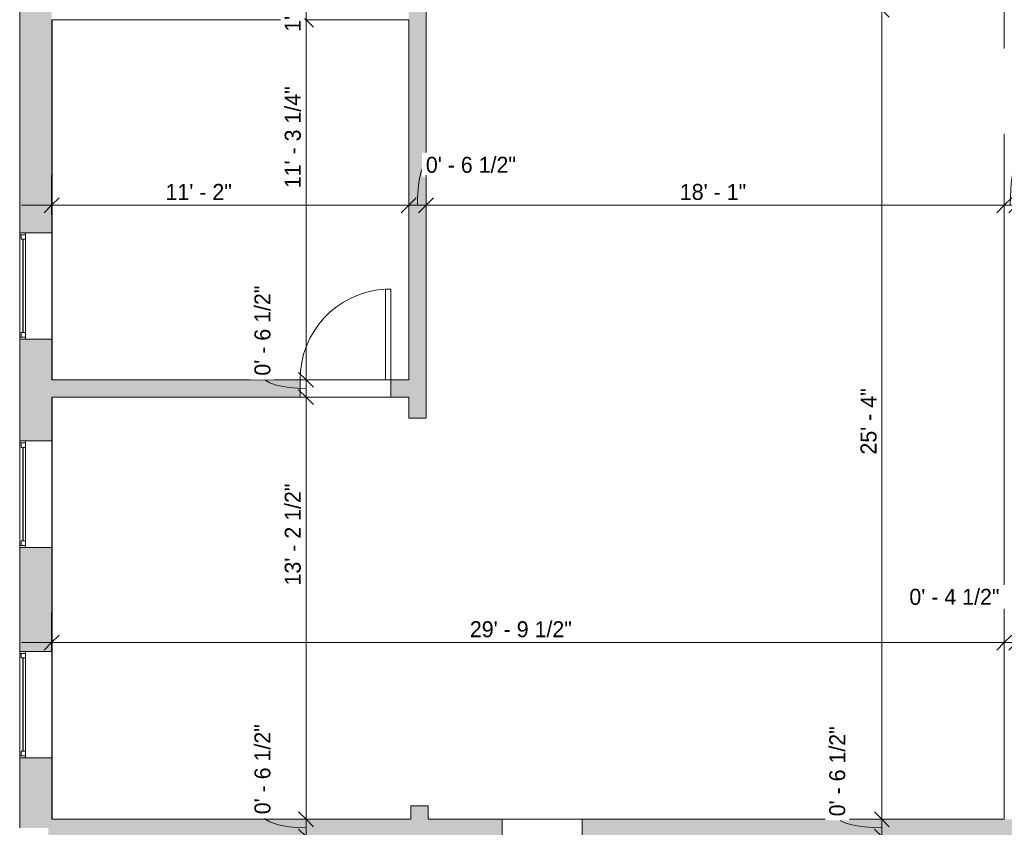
# Model space of a CAD drawing. Header units: inches. Extents: x -227 to 383, y -440 to 466.
# Tile 2 of 4: x -223 to 146, y -95 to 209. Entities that reach past the tile are written whole.
import ezdxf

# ---------------------------------------------------------------- set-up
doc = ezdxf.new("R2010")
doc.units = ezdxf.units.IN
doc.header["$MEASUREMENT"] = 0
for name, color, linetype, lineweight in [('A-ANNO-DIMS', 211, 'Continuous', 9), ('A-ANNO-DIMS-96', 211, 'Continuous', 9), ('A-DOOR', 31, 'Continuous', 9), ('A-FLOR', 192, 'Continuous', 9), ('A-GLAZ', 151, 'Continuous', 9), ('A-WALL', 90, 'Continuous', 9), ('A-WALL-PATT', 111, 'Continuous', 9)]:
    doc.layers.add(name, color=color, linetype=linetype, lineweight=lineweight)
doc.styles.add('Inter', font='txt', dxfattribs={"height": 6})
doc.dimstyles.new('Linear_-_1_16__Inter__Imperial__LARGE', dxfattribs={"dimscale": 12, "dimtxt": 7.948799, "dimasz": 0.46875, "dimexe": 0.944882, "dimexo": 0.629921, "dimgap": 0, "dimtad": 1, "dimrnd": 0.25, "dimzin": 1, "dimdsep": 46, "dimlunit": 4, "dimtxsty": 'Inter', "dimblk1": 'OBLIQUE', "dimblk2": 'OBLIQUE', "dimsah": 1, "dimcen": 0.09, "dimdle": 0.944882, "dimazin": 0, "dimtfac": 1, "dimtdec": 4, "dimtix": 1, "dimtmove": 0, "dimatfit": 3, "dimfxl": 1, "dimtvp": 1, "dimtfill": 1, "dimfrac": 2, "dimtolj": 1, "dimtzin": 0, "dimarcsym": 2})
doc.dimstyles.new('Linear_-_1_16__Inter__Imperial__LARGE_1', dxfattribs={"dimscale": 12, "dimtxt": 7.948799, "dimasz": 0.46875, "dimexe": 0.944882, "dimexo": 0.629921, "dimgap": 0, "dimtad": 1, "dimrnd": 0.25, "dimzin": 1, "dimdsep": 46, "dimlunit": 4, "dimtxsty": 'Inter', "dimblk1": 'OBLIQUE', "dimblk2": 'OBLIQUE', "dimsah": 1, "dimcen": 0.09, "dimdle": 0.944882, "dimazin": 0, "dimtfac": 1, "dimtdec": 4, "dimtix": 1, "dimtmove": 1, "dimatfit": 3, "dimfxl": 1, "dimtvp": 1, "dimtfill": 1, "dimfrac": 2, "dimtolj": 1, "dimtzin": 0, "dimarcsym": 2})
doc.dimstyles.new('Linear_-_1_16__Inter__Imperial__LARGE_2', dxfattribs={"dimscale": 12, "dimtxt": 7.948799, "dimasz": 0.46875, "dimexe": 0.944882, "dimexo": 0.629921, "dimgap": 0, "dimtad": 1, "dimrnd": 0.25, "dimzin": 1, "dimdsep": 46, "dimlunit": 4, "dimtxsty": 'Inter', "dimblk1": 'OBLIQUE', "dimblk2": 'OBLIQUE', "dimsah": 1, "dimcen": 0.09, "dimdle": 0.944882, "dimazin": 0, "dimtfac": 1, "dimtdec": 4, "dimtix": 1, "dimtmove": 2, "dimatfit": 3, "dimfxl": 1, "dimtvp": 1, "dimtfill": 1, "dimfrac": 2, "dimtolj": 1, "dimtzin": 0, "dimarcsym": 2})

# ---------------------------------------------------------------- blocks, each defined once
blk = doc.blocks.new('Planitar - Single Door_Flush Panel - 2_-10_ x 6_-8_-3186140-Main Floor Dimensions')
at = {"layer": 'A-DOOR', "lineweight": 18}
for p, q in [((15, 3.25), (15, 37.27)), ((17.01, 37.27), (15, 37.27)), ((17.01, 3.25), (17.01, 37.27)), ((17.01, 3.25), (15, 3.25))]:
    blk.add_line(p, q, dxfattribs=at)
at = {"layer": 'A-DOOR'}
blk.add_arc((16.78, 3.55), 33.79, 93.7416, 180.5089, dxfattribs=at)
blk = doc.blocks.new('Planitar-Fixed - 24_ x 48_-3186611-Main Floor Dimensions')
at = {"layer": 'A-GLAZ', "lineweight": 18}
for p, q in [((-20, 6.51), (-19.25, 6.51)), ((-19.25, 6.51), (-19.25, 4.28)), ((-19.25, 6.01), (-17.52, 6.01)), ((-19.25, 4.28), (-17.52, 4.28)), ((-17.52, 6.01), (-17.52, 4.28)), ((17.52, 6.01), (17.52, 4.28)), ((19.25, 6.01), (17.52, 6.01)), ((17.52, 4.28), (19.25, 4.28)), ((19.25, 6.51), (19.25, 4.28)), ((19.96, 6.51), (19.25, 6.51)), ((-20, -5.49), (-18.74, -5.49)), ((20, -5.49), (18.74, -5.49))]:
    blk.add_line(p, q, dxfattribs=at)
at = {"layer": 'A-GLAZ'}
for p, q in [((-20, 6.51), (20, 6.51)), ((-20, 6.51), (-20, 4.28)), ((20, 4.28), (-20, 4.28)), ((-20, 4.28), (-20, -5.49)), ((20, 4.28), (-20, 4.28)), ((-20, 4.28), (20, 4.28)), ((-20, 4.28), (-20, -5.49)), ((20, 4.28), (20, 6.51)), ((20, -5.49), (20, 4.28)), ((20, -5.49), (20, 4.28)), ((-20, -5.49), (20, -5.49)), ((20, -5.49), (-20, -5.49))]:
    blk.add_line(p, q, dxfattribs=at)
at = {"layer": 'A-GLAZ', "lineweight": 25}
blk.add_line((-17.52, 5.15), (17.52, 5.15), dxfattribs=at)
blk = doc.blocks.new('DIMBLOCK4-Main Floor Dimensions')
at = {"layer": 'A-ANNO-DIMS-96'}
for p, q in [((-211.47, 135.29), (-211.47, 150.21)), ((-77.47, 135.29), (-77.47, 150.21)), ((-222.8, 138.87), (-77.47, 138.87)), ((-211.47, 138.87), (-211.47, 135.29)), ((-77.47, 138.87), (-77.47, 135.29))]:
    blk.add_line(p, q, dxfattribs=at)
at = {"layer": 'A-ANNO-DIMS-96', "lineweight": 35}
for p, q in [((-211.47, 138.87), (-208.65, 141.69)), ((-77.47, 138.87), (-74.65, 141.69)), ((-211.47, 138.87), (-214.28, 136.06)), ((-77.47, 138.87), (-80.28, 136.06))]:
    blk.add_line(p, q, dxfattribs=at)
at = {"layer": 'A-ANNO-DIMS-96', "color": 0, "insert": (-168.74, 146.86), "char_height": 6, "width": 31.8349, "attachment_point": 1, "line_spacing_factor": 0.9936, "style": 'Inter', "bg_fill": 3, "box_fill_scale": 1.25, "bg_fill_color": 256, "bg_fill_true_color": 13158600, "bg_fill_transparency": 0}
blk.add_mtext('11\' - 2"', dxfattribs=at)
blk = doc.blocks.new('_Oblique')
at = {"color": 0, "linetype": 'ByBlock', "lineweight": -2}
blk.add_line((-0.5, -0.5), (0.5, 0.5), dxfattribs=at)
blk = doc.blocks.new('DIMBLOCK5-Main Floor Dimensions')
at = {"layer": 'A-ANNO-DIMS-96'}
for p, q in [((-77.47, 135.29), (-77.47, 150.21)), ((-70.97, 135.29), (-70.97, 150.21)), ((-77.47, 138.87), (-70.97, 138.87)), ((-77.47, 138.87), (-77.47, 135.29)), ((-70.97, 138.87), (-70.97, 135.29))]:
    blk.add_line(p, q, dxfattribs=at)
at = {"layer": 'A-ANNO-DIMS-96', "lineweight": 35}
for p, q in [((-77.47, 138.87), (-74.65, 141.69)), ((-70.97, 138.87), (-68.15, 141.69)), ((-77.47, 138.87), (-80.28, 136.06)), ((-70.97, 138.87), (-73.78, 136.06))]:
    blk.add_line(p, q, dxfattribs=at)
at = {"layer": 'A-ANNO-DIMS-96'}
blk.add_ellipse((-71.04, 138.87), major_axis=(0, 15.16), ratio=0.209266, start_param=0, end_param=1.570796, dxfattribs=at)
at = {"layer": 'A-ANNO-DIMS-96', "color": 0, "insert": (-71.04, 157.05), "char_height": 6, "width": 46.3812, "attachment_point": 1, "line_spacing_factor": 0.9936, "style": 'Inter', "bg_fill": 3, "box_fill_scale": 1.25, "bg_fill_color": 256, "bg_fill_true_color": 13158600, "bg_fill_transparency": 0}
blk.add_mtext('0\' - 6 1/2"', dxfattribs=at)
blk = doc.blocks.new('DIMBLOCK6-Main Floor Dimensions')
at = {"layer": 'A-ANNO-DIMS-96'}
for p, q in [((-70.97, 135.29), (-70.97, 150.21)), ((146.03, 135.29), (146.03, 150.21)), ((-70.97, 138.87), (146.03, 138.87)), ((-70.97, 138.87), (-70.97, 135.29)), ((146.03, 138.87), (146.03, 135.29))]:
    blk.add_line(p, q, dxfattribs=at)
at = {"layer": 'A-ANNO-DIMS-96', "lineweight": 35}
for p, q in [((-70.97, 138.87), (-68.15, 141.69)), ((146.03, 138.87), (148.85, 141.69)), ((-70.97, 138.87), (-73.78, 136.06)), ((146.03, 138.87), (143.22, 136.06))]:
    blk.add_line(p, q, dxfattribs=at)
at = {"layer": 'A-ANNO-DIMS-96', "color": 0, "insert": (24.27, 146.86), "char_height": 6, "width": 31.8349, "attachment_point": 1, "line_spacing_factor": 0.9936, "style": 'Inter', "bg_fill": 3, "box_fill_scale": 1.25, "bg_fill_color": 256, "bg_fill_true_color": 13158600, "bg_fill_transparency": 0}
blk.add_mtext('18\' - 1"', dxfattribs=at)
blk = doc.blocks.new('DIMBLOCK7-Main Floor Dimensions')
at = {"layer": 'A-ANNO-DIMS-96'}
for p, q in [((146.03, 135.29), (146.03, 150.21)), ((150.53, 135.29), (150.53, 150.21)), ((146.03, 138.87), (150.53, 138.87)), ((146.03, 138.87), (146.03, 135.29)), ((150.53, 138.87), (150.53, 135.29))]:
    blk.add_line(p, q, dxfattribs=at)
at = {"layer": 'A-ANNO-DIMS-96', "lineweight": 35}
for p, q in [((146.03, 138.87), (148.85, 141.69)), ((150.53, 138.87), (153.35, 141.69)), ((146.03, 138.87), (143.22, 136.06)), ((150.53, 138.87), (147.72, 136.06))]:
    blk.add_line(p, q, dxfattribs=at)
at = {"layer": 'A-ANNO-DIMS-96'}
blk.add_ellipse((150.56, 138.87), major_axis=(0, 15.16), ratio=0.150337, start_param=0, end_param=1.570796, dxfattribs=at)
at = {"layer": 'A-ANNO-DIMS-96', "color": 0, "insert": (150.56, 157.05), "char_height": 6, "width": 46.7389, "attachment_point": 1, "line_spacing_factor": 0.9936, "style": 'Inter', "bg_fill": 3, "box_fill_scale": 1.25, "bg_fill_color": 256, "bg_fill_true_color": 13158600, "bg_fill_transparency": 0}
blk.add_mtext('0\' - 4 1/2"', dxfattribs=at)
blk = doc.blocks.new('DIMBLOCK29-Main Floor Dimensions')
at = {"layer": 'A-ANNO-DIMS-96'}
for p, q in [((103.65, -91.7), (88.73, -91.7)), ((100.07, -98.2), (100.07, -91.7)), ((100.07, -91.7), (103.65, -91.7)), ((103.65, -98.2), (88.73, -98.2)), ((100.07, -98.2), (103.65, -98.2))]:
    blk.add_line(p, q, dxfattribs=at)
at = {"layer": 'A-ANNO-DIMS-96', "lineweight": 35}
for p, q in [((100.07, -91.7), (97.26, -88.89)), ((100.07, -91.7), (102.88, -94.51)), ((100.07, -98.2), (97.26, -95.39)), ((100.07, -98.2), (102.88, -101.01))]:
    blk.add_line(p, q, dxfattribs=at)
at = {"layer": 'A-ANNO-DIMS-96'}
blk.add_ellipse((100.07, -90.6), major_axis=(-16.71, 0), ratio=0.260328, start_param=0, end_param=1.570796, dxfattribs=at)
at = {"layer": 'A-ANNO-DIMS-96', "color": 0, "insert": (80.34, -90.6), "char_height": 6, "width": 46.3812, "attachment_point": 1, "rotation": 90, "line_spacing_factor": 0.9936, "style": 'Inter', "bg_fill": 3, "box_fill_scale": 1.25, "bg_fill_color": 256, "bg_fill_true_color": 13158600, "bg_fill_transparency": 0}
blk.add_mtext('0\' - 6 1/2"', dxfattribs=at)
blk = doc.blocks.new('DIMBLOCK30-Main Floor Dimensions')
at = {"layer": 'A-ANNO-DIMS-96', "lineweight": 35}
for p, q in [((100.07, 212.3), (97.26, 215.11)), ((100.07, 212.3), (102.88, 209.49)), ((100.07, -91.7), (97.26, -88.89)), ((100.07, -91.7), (102.88, -94.51))]:
    blk.add_line(p, q, dxfattribs=at)
at = {"layer": 'A-ANNO-DIMS-96'}
for p, q in [((103.65, 212.3), (88.73, 212.3)), ((100.07, -91.7), (100.07, 212.3)), ((100.07, 212.3), (103.65, 212.3)), ((103.65, -91.7), (88.73, -91.7)), ((100.07, -91.7), (103.65, -91.7))]:
    blk.add_line(p, q, dxfattribs=at)
at = {"layer": 'A-ANNO-DIMS-96', "color": 0, "insert": (92.08, 45.24), "char_height": 6, "width": 36.1273, "attachment_point": 1, "rotation": 90, "line_spacing_factor": 0.9936, "style": 'Inter', "bg_fill": 3, "box_fill_scale": 1.25, "bg_fill_color": 256, "bg_fill_true_color": 13158600, "bg_fill_transparency": 0}
blk.add_mtext('25\' - 4"', dxfattribs=at)
blk = doc.blocks.new('DIMBLOCK36-Main Floor Dimensions')
at = {"layer": 'A-ANNO-DIMS-96'}
for p, q in [((-112.44, -91.7), (-127.36, -91.7)), ((-116.02, -98.2), (-116.02, -91.7)), ((-116.02, -91.7), (-112.44, -91.7)), ((-112.44, -98.2), (-127.36, -98.2)), ((-116.02, -98.2), (-112.44, -98.2))]:
    blk.add_line(p, q, dxfattribs=at)
at = {"layer": 'A-ANNO-DIMS-96', "lineweight": 35}
for p, q in [((-116.02, -91.7), (-118.84, -88.89)), ((-116.02, -91.7), (-113.21, -94.51)), ((-116.02, -98.2), (-118.84, -95.39)), ((-116.02, -98.2), (-113.21, -101.01))]:
    blk.add_line(p, q, dxfattribs=at)
at = {"layer": 'A-ANNO-DIMS-96'}
blk.add_ellipse((-116.02, -89.83), major_axis=(-16.34, 0), ratio=0.313304, start_param=0, end_param=1.570796, dxfattribs=at)
at = {"layer": 'A-ANNO-DIMS-96', "color": 0, "insert": (-135.38, -89.83), "char_height": 6, "width": 46.3812, "attachment_point": 1, "rotation": 90, "line_spacing_factor": 0.9936, "style": 'Inter', "bg_fill": 3, "box_fill_scale": 1.25, "bg_fill_color": 256, "bg_fill_true_color": 13158600, "bg_fill_transparency": 0}
blk.add_mtext('0\' - 6 1/2"', dxfattribs=at)
blk = doc.blocks.new('DIMBLOCK37-Main Floor Dimensions')
at = {"layer": 'A-ANNO-DIMS-96'}
for p, q in [((-112.44, 66.8), (-127.36, 66.8)), ((-116.02, -91.7), (-116.02, 66.8)), ((-116.02, 66.8), (-112.44, 66.8)), ((-112.44, -91.7), (-127.36, -91.7)), ((-116.02, -91.7), (-112.44, -91.7))]:
    blk.add_line(p, q, dxfattribs=at)
at = {"layer": 'A-ANNO-DIMS-96', "lineweight": 35}
for p, q in [((-116.02, 66.8), (-118.84, 69.61)), ((-116.02, 66.8), (-113.21, 63.99)), ((-116.02, -91.7), (-118.84, -88.89)), ((-116.02, -91.7), (-113.21, -94.51))]:
    blk.add_line(p, q, dxfattribs=at)
at = {"layer": 'A-ANNO-DIMS-96', "color": 0, "insert": (-124.01, -3.92), "char_height": 6, "width": 50.3159, "attachment_point": 1, "rotation": 90, "line_spacing_factor": 0.9936, "style": 'Inter', "bg_fill": 3, "box_fill_scale": 1.25, "bg_fill_color": 256, "bg_fill_true_color": 13158600, "bg_fill_transparency": 0}
blk.add_mtext('13\' - 2 1/2"', dxfattribs=at)
blk = doc.blocks.new('DIMBLOCK38-Main Floor Dimensions')
at = {"layer": 'A-ANNO-DIMS-96', "lineweight": 35}
for p, q in [((-116.02, 73.3), (-118.84, 76.11)), ((-116.02, 73.3), (-113.21, 70.49)), ((-116.02, 66.8), (-118.84, 69.61)), ((-116.02, 66.8), (-113.21, 63.99))]:
    blk.add_line(p, q, dxfattribs=at)
at = {"layer": 'A-ANNO-DIMS-96'}
for p, q in [((-112.44, 73.3), (-127.36, 73.3)), ((-116.02, 66.8), (-116.02, 73.3)), ((-116.02, 73.3), (-112.44, 73.3)), ((-112.44, 66.8), (-127.36, 66.8)), ((-116.02, 66.8), (-112.44, 66.8))]:
    blk.add_line(p, q, dxfattribs=at)
blk.add_ellipse((-116.02, 74.88), major_axis=(-16.34, 0), ratio=0.295766, start_param=0, end_param=1.570796, dxfattribs=at)
at = {"layer": 'A-ANNO-DIMS-96', "color": 0, "insert": (-135.38, 74.88), "char_height": 6, "width": 46.3812, "attachment_point": 1, "rotation": 90, "line_spacing_factor": 0.9936, "style": 'Inter', "bg_fill": 3, "box_fill_scale": 1.25, "bg_fill_color": 256, "bg_fill_true_color": 13158600, "bg_fill_transparency": 0}
blk.add_mtext('0\' - 6 1/2"', dxfattribs=at)
blk = doc.blocks.new('DIMBLOCK39-Main Floor Dimensions')
at = {"layer": 'A-ANNO-DIMS-96', "lineweight": 35}
for p, q in [((-116.02, 208.55), (-118.84, 211.36)), ((-116.02, 208.55), (-113.21, 205.74)), ((-116.02, 73.3), (-118.84, 76.11)), ((-116.02, 73.3), (-113.21, 70.49))]:
    blk.add_line(p, q, dxfattribs=at)
at = {"layer": 'A-ANNO-DIMS-96'}
for p, q in [((-112.44, 208.55), (-127.36, 208.55)), ((-116.02, 73.3), (-116.02, 208.55)), ((-116.02, 208.55), (-112.44, 208.55)), ((-112.44, 73.3), (-127.36, 73.3)), ((-116.02, 73.3), (-112.44, 73.3))]:
    blk.add_line(p, q, dxfattribs=at)
at = {"layer": 'A-ANNO-DIMS-96', "color": 0, "insert": (-124.01, 145.26), "char_height": 6, "width": 48.6466, "attachment_point": 1, "rotation": 90, "line_spacing_factor": 0.9936, "style": 'Inter', "bg_fill": 3, "box_fill_scale": 1.25, "bg_fill_color": 256, "bg_fill_true_color": 13158600, "bg_fill_transparency": 0}
blk.add_mtext('11\' - 3 1/4"', dxfattribs=at)
blk = doc.blocks.new('DIMBLOCK40-Main Floor Dimensions')
at = {"layer": 'A-ANNO-DIMS-96'}
for p, q in [((-112.44, 222.55), (-127.36, 222.55)), ((-116.02, 208.55), (-116.02, 222.55)), ((-116.02, 222.55), (-112.44, 222.55)), ((-112.44, 208.55), (-127.36, 208.55)), ((-116.02, 208.55), (-112.44, 208.55))]:
    blk.add_line(p, q, dxfattribs=at)
at = {"layer": 'A-ANNO-DIMS-96', "lineweight": 35}
for p, q in [((-116.02, 222.55), (-118.84, 225.36)), ((-116.02, 222.55), (-113.21, 219.74)), ((-116.02, 208.55), (-118.84, 211.36)), ((-116.02, 208.55), (-113.21, 205.74))]:
    blk.add_line(p, q, dxfattribs=at)
at = {"layer": 'A-ANNO-DIMS-96', "color": 0, "insert": (-124.01, 203.97), "char_height": 6, "width": 27.7811, "attachment_point": 1, "rotation": 90, "line_spacing_factor": 0.9936, "style": 'Inter', "bg_fill": 3, "box_fill_scale": 1.25, "bg_fill_color": 256, "bg_fill_true_color": 13158600, "bg_fill_transparency": 0}
blk.add_mtext('1\' - 2"', dxfattribs=at)
blk = doc.blocks.new('DIMBLOCK44-Main Floor Dimensions')
at = {"layer": 'A-ANNO-DIMS-96'}
for p, q in [((-211.47, -28.92), (-211.47, -14)), ((146.03, -28.92), (146.03, -14)), ((-222.8, -25.34), (146.03, -25.34)), ((-211.47, -25.34), (-211.47, -28.92)), ((146.03, -25.34), (146.03, -28.92))]:
    blk.add_line(p, q, dxfattribs=at)
at = {"layer": 'A-ANNO-DIMS-96', "lineweight": 35}
for p, q in [((-211.47, -25.34), (-214.28, -28.15)), ((-211.47, -25.34), (-208.65, -22.53)), ((146.03, -25.34), (143.22, -28.15)), ((146.03, -25.34), (148.85, -22.53))]:
    blk.add_line(p, q, dxfattribs=at)
at = {"layer": 'A-ANNO-DIMS-96', "color": 0, "insert": (-54.53, -17.35), "char_height": 6, "width": 52.3428, "attachment_point": 1, "line_spacing_factor": 0.9936, "style": 'Inter', "bg_fill": 3, "box_fill_scale": 1.25, "bg_fill_color": 256, "bg_fill_true_color": 13158600, "bg_fill_transparency": 0}
blk.add_mtext('29\' - 9 1/2"', dxfattribs=at)
blk = doc.blocks.new('DIMBLOCK45-Main Floor Dimensions')
at = {"layer": 'A-ANNO-DIMS-96'}
for p, q in [((146.03, -28.92), (146.03, -14)), ((150.53, -28.92), (150.53, -14)), ((146.03, -25.34), (150.53, -25.34)), ((146.03, -25.34), (146.03, -28.92)), ((150.53, -25.34), (150.53, -28.92))]:
    blk.add_line(p, q, dxfattribs=at)
at = {"layer": 'A-ANNO-DIMS-96', "lineweight": 35}
for p, q in [((146.03, -25.34), (143.22, -28.15)), ((146.03, -25.34), (148.85, -22.53)), ((150.53, -25.34), (147.72, -28.15)), ((150.53, -25.34), (153.35, -22.53))]:
    blk.add_line(p, q, dxfattribs=at)
at = {"layer": 'A-ANNO-DIMS-96', "color": 0, "insert": (110.41, -5.18), "char_height": 6, "width": 46.7389, "attachment_point": 1, "line_spacing_factor": 0.9936, "style": 'Inter', "bg_fill": 3, "box_fill_scale": 1.25, "bg_fill_color": 256, "bg_fill_true_color": 13158600, "bg_fill_transparency": 0}
blk.add_mtext('0\' - 4 1/2"', dxfattribs=at)

msp = doc.modelspace()

# ---------------------------------------------------------------- hatches: boundary and pattern name
at = {"layer": 'A-WALL-PATT'}
h = msp.add_hatch(color=9, dxfattribs=at)
h.paths.add_polyline_path([(-223.466, -94.952), (-211.466, -94.952), (-211.466, -68.669), (-223.466, -68.669)], flags=0)
h.paths.add_polyline_path([(-223.466, -28.669), (-211.466, -28.669), (-211.466, 10.387), (-223.466, 10.387), (-223.466, 8.847)], flags=0)
h.paths.add_polyline_path([(-223.466, 50.387), (-211.466, 50.387), (-211.466, 88.548), (-223.466, 88.548)], flags=0)
h.paths.add_polyline_path([(-223.466, 128.548), (-211.466, 128.548), (-211.466, 222.548), (-223.466, 222.548)], flags=0)
for points in [[(-70.966, 58.848), (-70.966, 222.548), (-77.466, 222.548), (-77.466, 58.848)], [(-76.645, -91.702), (-70.145, -91.702), (-70.145, -86.652), (-76.645, -86.652)]]:
    msp.add_hatch(color=9, dxfattribs=at).paths.add_polyline_path(points, flags=0)
h = msp.add_hatch(color=9, dxfattribs=at)
h.paths.add_polyline_path([(-77.466, 66.798), (-77.466, 73.298), (-84.208, 73.298), (-84.208, 66.798)], flags=0)
h.paths.add_polyline_path([(-118.224, 66.798), (-118.224, 73.298), (-211.466, 73.298), (-211.466, 66.798), (-137.341, 66.798)], flags=0)
h = msp.add_hatch(color=9, dxfattribs=at)
h.paths.add_polyline_path([(-212.71, -98.202), (-42.395, -98.202), (-42.395, -91.702), (-211.466, -91.702), (-211.466, -94.952), (-212.71, -94.952)], flags=0)
h.paths.add_polyline_path([(214.034, -98.202), (214.034, -91.702), (204.921, -91.702), (204.921, -98.202)], flags=0)
h.paths.add_polyline_path([(-12.395, -98.202), (168.897, -98.202), (168.897, -91.702), (-12.395, -91.702)], flags=0)

# ---------------------------------------------------------------- linework, layer by layer
at = {"layer": 'A-FLOR'}
for p, q in [((-211.222, 208.548), (-211.222, 73.298)), ((-211.222, 66.798), (-211.222, -91.702))]:
    msp.add_line(p, q, dxfattribs=at)
at = {"layer": 'A-WALL'}
for p, q in [((-223.466, 401.798), (-223.466, 128.548)), ((-70.966, 58.848), (-70.966, 212.298)), ((146.034, 212.298), (146.034, 197.673)), ((-211.466, 128.548), (-211.466, 208.548)), ((-211.466, 208.548), (-77.466, 208.548)), ((-77.466, 208.548), (-77.466, 73.298)), ((146.034, -91.702), (146.034, 165.673)), ((-223.466, 88.548), (-223.466, 50.387)), ((-211.466, 73.298), (-211.466, 88.548)), ((-77.466, 73.298), (-211.466, 73.298)), ((-118.224, 66.798), (-118.224, 73.298)), ((-84.208, 73.298), (-84.208, 66.798)), ((-211.466, 50.387), (-211.466, 66.798)), ((-211.466, 66.798), (-77.466, 66.798)), ((-77.466, 66.798), (-77.466, 58.848)), ((-77.466, 58.848), (-70.966, 58.848)), ((-223.466, 10.387), (-223.466, -28.669)), ((-211.466, -28.669), (-211.466, 10.387)), ((-223.466, -68.669), (-223.466, -94.952)), ((-211.466, -91.702), (-211.466, -68.669)), ((-70.145, -86.652), (-76.645, -86.652)), ((-76.645, -86.652), (-76.645, -91.702)), ((-70.145, -91.702), (-70.145, -86.652)), ((-76.645, -91.702), (-211.466, -91.702)), ((146.034, -91.702), (-70.145, -91.702)), ((-42.395, -98.202), (-42.395, -91.702)), ((-12.395, -91.702), (-12.395, -98.202))]:
    msp.add_line(p, q, dxfattribs=at)

# ---------------------------------------------------------------- block references
at = {"layer": 'A-DOOR'}
msp.add_blockref('Planitar - Single Door_Flush Panel - 2_-10_ x 6_-8_-3186140-Main Floor Dimensions', (-101.216, 70.048), dxfattribs=at)
at = {"layer": 'A-GLAZ', "rotation": 89.99999999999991}
for p in [(-216.954, 108.548), (-216.954, 30.387), (-216.954, -48.669)]:
    msp.add_blockref('Planitar-Fixed - 24_ x 48_-3186611-Main Floor Dimensions', p, dxfattribs=at)

# ---------------------------------------------------------------- next in the draw order: dimensions: what is measured, and where the dimension line sits
at = {"layer": 'A-ANNO-DIMS'}
dim = msp.add_linear_dim(base=(-77.466, 138.874), p1=(-211.466, 142.851), p2=(-77.466, 142.851), dimstyle='Linear_-_1_16__Inter__Imperial__LARGE_2', override={"dimpost": '<>', "dimfxl": 134}, dxfattribs=at)
dim.commit()
dim.dimension.update_dxf_attribs({"geometry": 'DIMBLOCK4-Main Floor Dimensions', "text_midpoint": (-152.818, 142.861), "dimtype": 160})
for base, p1, p2, picture, middle in [((-116.023, -91.702), (-120, -98.202), (-120, -91.702), 'DIMBLOCK36-Main Floor Dimensions', (-131.381, -66.642)), ((100.068, -91.702), (96.09, -98.202), (96.09, -91.702), 'DIMBLOCK29-Main Floor Dimensions', (84.342, -67.412))]:
    dim = msp.add_linear_dim(base=base, p1=p1, p2=p2, angle=90, dimstyle='Linear_-_1_16__Inter__Imperial__LARGE_1', override={"dimpost": '<>', "dimfxl": 6.5}, dxfattribs=at)
    dim.commit()
    dim.dimension.update_dxf_attribs({"geometry": picture, "text_midpoint": middle, "dimtype": 160, "text_rotation": 90})

# ---------------------------------------------------------------- next in the draw order: dimensions: what is measured, and where the dimension line sits
dim = msp.add_linear_dim(base=(-70.966, 138.874), p1=(-77.466, 142.851), p2=(-70.966, 142.851), dimstyle='Linear_-_1_16__Inter__Imperial__LARGE_1', override={"dimpost": '<>', "dimfxl": 6.5}, dxfattribs=at)
dim.commit()
dim.dimension.update_dxf_attribs({"geometry": 'DIMBLOCK5-Main Floor Dimensions', "text_midpoint": (-47.854, 153.049), "dimtype": 160})
dim = msp.add_linear_dim(base=(-116.023, 66.798), p1=(-120, -91.702), p2=(-120, 66.798), angle=90, dimstyle='Linear_-_1_16__Inter__Imperial__LARGE_2', override={"dimpost": '<>', "dimfxl": 158.5}, dxfattribs=at)
dim.commit()
dim.dimension.update_dxf_attribs({"geometry": 'DIMBLOCK37-Main Floor Dimensions', "text_midpoint": (-120.01, 21.237), "dimtype": 160, "text_rotation": 90})

# ---------------------------------------------------------------- next in the draw order: dimensions: what is measured, and where the dimension line sits
dim = msp.add_linear_dim(base=(146.034, 138.874), p1=(-70.966, 142.851), p2=(146.034, 142.851), dimstyle='Linear_-_1_16__Inter__Imperial__LARGE', override={"dimpost": '<>', "dimfxl": 217}, dxfattribs=at)
dim.commit()
dim.dimension.update_dxf_attribs({"geometry": 'DIMBLOCK6-Main Floor Dimensions', "text_midpoint": (37.534, 141.954)})
dim = msp.add_linear_dim(base=(-116.023, 73.298), p1=(-120, 66.798), p2=(-120, 73.298), angle=90, dimstyle='Linear_-_1_16__Inter__Imperial__LARGE_1', override={"dimpost": '<>', "dimfxl": 6.5}, dxfattribs=at)
dim.commit()
dim.dimension.update_dxf_attribs({"geometry": 'DIMBLOCK38-Main Floor Dimensions', "text_midpoint": (-131.381, 98.071), "dimtype": 160, "text_rotation": 90})

# ---------------------------------------------------------------- next in the draw order: dimensions: what is measured, and where the dimension line sits
dim = msp.add_linear_dim(base=(100.068, 212.298), p1=(96.09, -91.702), p2=(96.09, 212.298), angle=90, dimstyle='Linear_-_1_16__Inter__Imperial__LARGE', override={"dimpost": '<>', "dimfxl": 304}, dxfattribs=at)
dim.commit()
dim.dimension.update_dxf_attribs({"geometry": 'DIMBLOCK30-Main Floor Dimensions', "text_midpoint": (96.987, 60.298)})
dim = msp.add_linear_dim(base=(-116.023, 208.548), p1=(-120, 73.298), p2=(-120, 208.548), angle=90, dimstyle='Linear_-_1_16__Inter__Imperial__LARGE_2', override={"dimpost": '<>', "dimfxl": 135.25}, dxfattribs=at)
dim.commit()
dim.dimension.update_dxf_attribs({"geometry": 'DIMBLOCK39-Main Floor Dimensions', "text_midpoint": (-120.01, 169.585), "dimtype": 160, "text_rotation": 90})
dim = msp.add_linear_dim(base=(150.534, 138.874), p1=(146.034, 142.851), p2=(150.534, 142.851), dimstyle='Linear_-_1_16__Inter__Imperial__LARGE_1', override={"dimpost": '<>', "dimfxl": 4.5}, dxfattribs=at)
dim.commit()
dim.dimension.update_dxf_attribs({"geometry": 'DIMBLOCK7-Main Floor Dimensions', "text_midpoint": (173.932, 153.049), "dimtype": 160})

# ---------------------------------------------------------------- next in the draw order: dimensions: what is measured, and where the dimension line sits
dim = msp.add_linear_dim(base=(-116.023, 222.548), p1=(-120, 208.548), p2=(-120, 222.548), angle=90, dimstyle='Linear_-_1_16__Inter__Imperial__LARGE', override={"dimpost": '<>', "dimfxl": 14}, dxfattribs=at)
dim.commit()
dim.dimension.update_dxf_attribs({"geometry": 'DIMBLOCK40-Main Floor Dimensions', "text_midpoint": (-119.063, 215.548)})
dim = msp.add_linear_dim(base=(146.034, -25.342), p1=(-211.466, -21.364), p2=(146.034, -21.364), dimstyle='Linear_-_1_16__Inter__Imperial__LARGE', override={"dimpost": '<>', "dimfxl": 357.5}, dxfattribs=at)
dim.commit()
dim.dimension.update_dxf_attribs({"geometry": 'DIMBLOCK44-Main Floor Dimensions', "text_midpoint": (-32.716, -21.75)})

# ---------------------------------------------------------------- next in the draw order: dimensions: what is measured, and where the dimension line sits
dim = msp.add_linear_dim(base=(150.534, -25.342), p1=(146.034, -21.364), p2=(150.534, -21.364), dimstyle='Linear_-_1_16__Inter__Imperial__LARGE_2', override={"dimpost": '<>', "dimfxl": 4.5}, dxfattribs=at)
dim.commit()
dim.dimension.update_dxf_attribs({"geometry": 'DIMBLOCK45-Main Floor Dimensions', "text_midpoint": (133.775, -9.182), "dimtype": 160})

doc.saveas('drawing.dxf')
